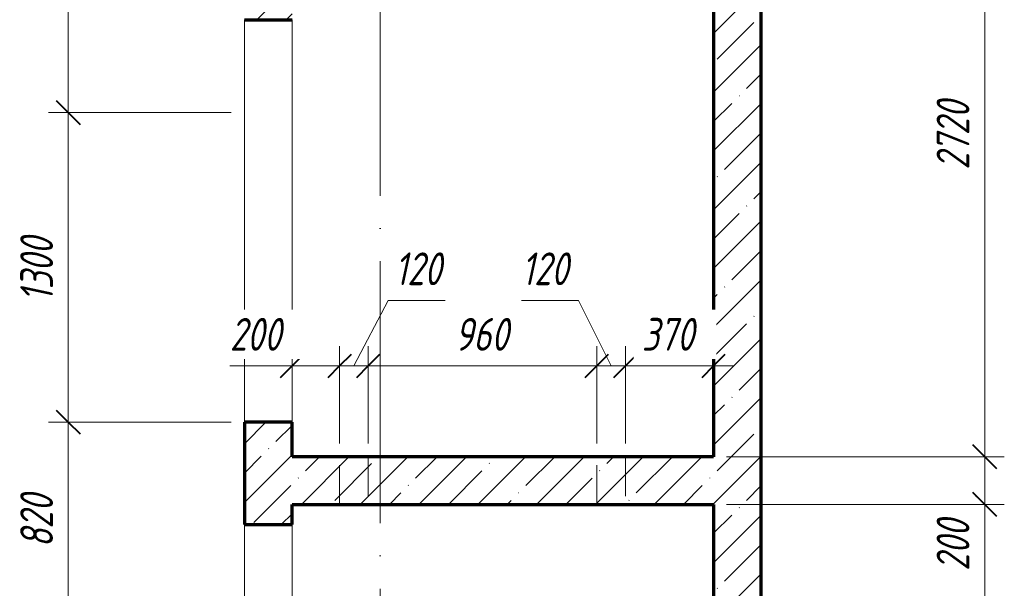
# Model space of a CAD drawing. Header units: millimetres. Extents: x 25602 to 56438, y 6682 to 19066.
# Tile 12 of 14: x 48486 to 52621, y 13128 to 15515. Entities that reach past the tile are written whole.
import ezdxf

# ---------------------------------------------------------------- set-up
doc = ezdxf.new("R2010")
doc.units = ezdxf.units.MM
doc.linetypes.add('ADSK_Линия сетки', pattern=[1375, 1100, -137.5, 0, -137.5])
doc.linetypes.add('ADSK_Невидимые', pattern=[275, 165, -110])
for name, color, linetype, lineweight in [('A-____-____-DIMS', 211, 'Continuous', 9), ('A-____-____-DIMS-55', 211, 'Continuous', 9), ('A-DOOR-____-OTLN', 31, 'Continuous', 20), ('A-DOOR-OPNG-OTLN', 31, 'Continuous', 20), ('A-WALL-____-HDLN', 110, 'ADSK_Невидимые', 20), ('A-WALL-____-MCUT', 113, 'Continuous', 50), ('A-WALL-____-PATT', 111, 'Continuous', 50), ('S-GRID-____-OTLN', 1, 'Continuous', 9)]:
    doc.layers.add(name, color=color, linetype=linetype, lineweight=lineweight)
doc.styles.add('GOST Common_I_1', font='GOST Common Italic.ttf', dxfattribs={"width": 0.8, "height": 137.5})
doc.dimstyles.new('ADSK_Округление_5мм__Узкий_', dxfattribs={"dimscale": 304.8, "dimtxt": 0.453694, "dimasz": 0.324803, "dimexe": 0.270669, "dimexo": 0.000592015, "dimgap": 0.072178, "dimtad": 1, "dimdec": 0, "dimlfac": 304.8, "dimrnd": 5, "dimdsep": 46, "dimtxsty": 'GOST Common_I_1', "dimblk1": 'OBLIQUE', "dimblk2": 'OBLIQUE', "dimsah": 1, "dimcen": 0.09, "dimdle": 0.270669, "dimazin": 0, "dimtfac": 1, "dimtdec": 4, "dimtix": 1, "dimtmove": 1, "dimatfit": 3, "dimfxl": 1, "dimtvp": 1, "dimtfill": 1, "dimtolj": 1, "dimtzin": 0, "dimlwd": 20, "dimlwe": 20, "dimarcsym": 2})
doc.dimstyles.new('ADSK_Округление_5мм__Узкий__1', dxfattribs={"dimscale": 304.8, "dimtxt": 0.453694, "dimasz": 0.324803, "dimexe": 0.270669, "dimexo": 0.000592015, "dimgap": 0.072178, "dimtad": 1, "dimdec": 0, "dimlfac": 304.8, "dimrnd": 5, "dimdsep": 46, "dimtxsty": 'GOST Common_I_1', "dimblk1": 'OBLIQUE', "dimblk2": 'OBLIQUE', "dimsah": 1, "dimcen": 0.09, "dimdle": 0.270669, "dimazin": 0, "dimtfac": 1, "dimtdec": 4, "dimtix": 1, "dimtmove": 0, "dimatfit": 3, "dimfxl": 1, "dimtvp": 1, "dimtfill": 1, "dimtolj": 1, "dimtzin": 0, "dimlwd": 20, "dimlwe": 20, "dimarcsym": 2})
pattern_1 = [(45, (16130.72, 8588.57), (-123.4785, 123.4785), []), (45, (16254.2, 8588.57), (-123.4785, 123.4785), [218.281, -43.656, 1.844, -41.812])]

# ---------------------------------------------------------------- blocks, each defined once
blk = doc.blocks.new('ADSK_Дверь_ПроемПрямоугольный - ADSK_Дверь_ПроемПрямоугольный-1464738-КЖ1_ПЭ_ВЭ15_Опалубка_Стены')
at = {"layer": 'A-DOOR-OPNG-OTLN'}
for p, q in [((32200, 13825), (32200, 15125)), ((32400, 13825), (32400, 15125))]:
    blk.add_line(p, q, dxfattribs=at)
blk = doc.blocks.new('ADSK_Дверь_ПроемПрямоугольный - ADSK_Дверь_ПроемПрямоугольный-1465029-КЖ1_ПЭ_ВЭ15_Опалубка_Стены')
at = {"layer": 'A-DOOR-OPNG-OTLN'}
for p, q in [((32200, 15125), (32200, 15515)), ((32400, 15125), (32400, 15515))]:
    blk.add_line(p, q, dxfattribs=at)
blk = doc.blocks.new('DIMBLOCK66-КЖ1_ПЭ_ВЭ15_Опалубка_Стены')
at = {"layer": 'A-____-____-DIMS-55', "lineweight": 40}
for p, q in [((52538.8, 16400), (52489.3, 16449.5)), ((52538.8, 16400), (52588.3, 16350.5)), ((52538.8, 13680), (52489.3, 13729.5)), ((52538.8, 13680), (52588.3, 13630.5))]:
    blk.add_line(p, q, dxfattribs=at)
at = {"layer": 'A-____-____-DIMS-55', "lineweight": 20}
for p, q in [((52538.8, 16400), (52456.3, 16400)), ((52538.8, 16400), (52538.8, 13680)), ((52538.8, 16400), (52553.8, 16400)), ((52538.8, 13680), (51455, 13680)), ((52538.8, 13680), (52621.3, 13680))]:
    blk.add_line(p, q, dxfattribs=at)
at = {"layer": 'A-____-____-DIMS-55', "color": 0, "lineweight": 20, "insert": (52337.1, 14885.3), "char_height": 137.5, "width": 371.262, "attachment_point": 1, "rotation": 90, "line_spacing_factor": 1.022761, "style": 'GOST Common_I_1', "bg_fill": 3, "box_fill_scale": 1.25, "bg_fill_color": 256, "bg_fill_true_color": 13158600, "bg_fill_transparency": 0}
blk.add_mtext('2720', dxfattribs=at)
blk = doc.blocks.new('_Oblique')
at = {"color": 0, "linetype": 'ByBlock', "lineweight": -2}
blk.add_line((-0.5, -0.5), (0.5, 0.5), dxfattribs=at)
blk = doc.blocks.new('DIMBLOCK67-КЖ1_ПЭ_ВЭ15_Опалубка_Стены')
at = {"layer": 'A-____-____-DIMS-55', "lineweight": 40}
for p, q in [((52538.8, 13680), (52489.3, 13729.5)), ((52538.8, 13680), (52588.3, 13630.5)), ((52538.8, 13480), (52489.3, 13529.5)), ((52538.8, 13480), (52588.3, 13430.5))]:
    blk.add_line(p, q, dxfattribs=at)
at = {"layer": 'A-____-____-DIMS-55', "lineweight": 20}
for p, q in [((52538.8, 13680), (51455, 13680)), ((52538.8, 13680), (52538.8, 13480)), ((52538.8, 13680), (52621.3, 13680)), ((52538.8, 13460.2), (52538.8, 13580)), ((52538.8, 13480), (51455, 13480)), ((52538.8, 13480), (52621.3, 13480)), ((52538.8, 13200.6), (52538.8, 13460.2))]:
    blk.add_line(p, q, dxfattribs=at)
at = {"layer": 'A-____-____-DIMS-55', "color": 0, "lineweight": 20, "insert": (52337.1, 13200.6), "char_height": 137.5, "width": 278.447, "attachment_point": 1, "rotation": 90, "line_spacing_factor": 1.022761, "style": 'GOST Common_I_1', "bg_fill": 3, "box_fill_scale": 1.25, "bg_fill_color": 256, "bg_fill_true_color": 13158600, "bg_fill_transparency": 0}
blk.add_mtext('200', dxfattribs=at)
blk = doc.blocks.new('DIMBLOCK68-КЖ1_ПЭ_ВЭ15_Опалубка_Стены')
at = {"layer": 'A-____-____-DIMS-55', "lineweight": 40}
for p, q in [((52538.8, 13480), (52489.3, 13529.5)), ((52538.8, 13480), (52588.3, 13430.5)), ((52538.8, 11790), (52489.3, 11839.5)), ((52538.8, 11790), (52588.3, 11740.5))]:
    blk.add_line(p, q, dxfattribs=at)
at = {"layer": 'A-____-____-DIMS-55', "lineweight": 20}
for p, q in [((52538.8, 13480), (51455, 13480)), ((52538.8, 13480), (52538.8, 11790)), ((52538.8, 13480), (52621.3, 13480)), ((52538.8, 11790), (51455, 11790)), ((52538.8, 11790), (52621.3, 11790))]:
    blk.add_line(p, q, dxfattribs=at)
at = {"layer": 'A-____-____-DIMS-55', "color": 0, "lineweight": 20, "insert": (52337.1, 12490.9), "char_height": 137.5, "width": 345.949, "attachment_point": 1, "rotation": 90, "line_spacing_factor": 1.022761, "style": 'GOST Common_I_1', "bg_fill": 3, "box_fill_scale": 1.25, "bg_fill_color": 256, "bg_fill_true_color": 13158600, "bg_fill_transparency": 0}
blk.add_mtext('1690', dxfattribs=at)
blk = doc.blocks.new('DIMBLOCK90-КЖ1_ПЭ_ВЭ15_Опалубка_Стены')
at = {"layer": 'A-____-____-DIMS-55', "lineweight": 40}
for p, q in [((48690.3, 13825), (48640.8, 13874.5)), ((48690.3, 13825), (48739.8, 13775.5)), ((48690.3, 13005), (48640.8, 13054.5)), ((48690.3, 13005), (48739.8, 12955.5))]:
    blk.add_line(p, q, dxfattribs=at)
at = {"layer": 'A-____-____-DIMS-55', "lineweight": 20}
for p, q in [((48690.3, 13825), (48607.8, 13825)), ((48690.3, 13005), (48690.3, 13825)), ((48690.3, 13825), (49375, 13825)), ((48690.3, 13005), (48607.8, 13005)), ((48690.3, 13005), (49375, 13005))]:
    blk.add_line(p, q, dxfattribs=at)
at = {"layer": 'A-____-____-DIMS-55', "color": 0, "lineweight": 20, "insert": (48488.6, 13299), "char_height": 137.5, "width": 278.447, "attachment_point": 1, "rotation": 90, "line_spacing_factor": 1.022761, "style": 'GOST Common_I_1', "bg_fill": 3, "box_fill_scale": 1.25, "bg_fill_color": 256, "bg_fill_true_color": 13158600, "bg_fill_transparency": 0}
blk.add_mtext('820', dxfattribs=at)
blk = doc.blocks.new('DIMBLOCK91-КЖ1_ПЭ_ВЭ15_Опалубка_Стены')
at = {"layer": 'A-____-____-DIMS-55', "lineweight": 40}
for p, q in [((48690.3, 15125), (48640.8, 15174.5)), ((48690.3, 15125), (48739.8, 15075.5)), ((48690.3, 13825), (48640.8, 13874.5)), ((48690.3, 13825), (48739.8, 13775.5))]:
    blk.add_line(p, q, dxfattribs=at)
at = {"layer": 'A-____-____-DIMS-55', "lineweight": 20}
for p, q in [((48690.3, 15125), (48607.8, 15125)), ((48690.3, 13825), (48690.3, 15125)), ((48690.3, 15125), (49375, 15125)), ((48690.3, 13825), (48607.8, 13825)), ((48690.3, 13825), (49375, 13825))]:
    blk.add_line(p, q, dxfattribs=at)
at = {"layer": 'A-____-____-DIMS-55', "color": 0, "lineweight": 20, "insert": (48488.6, 14330.9), "char_height": 137.5, "width": 345.949, "attachment_point": 1, "rotation": 90, "line_spacing_factor": 1.022761, "style": 'GOST Common_I_1', "bg_fill": 3, "box_fill_scale": 1.25, "bg_fill_color": 256, "bg_fill_true_color": 13158600, "bg_fill_transparency": 0}
blk.add_mtext('1300', dxfattribs=at)
blk = doc.blocks.new('DIMBLOCK92-КЖ1_ПЭ_ВЭ15_Опалубка_Стены')
at = {"layer": 'A-____-____-DIMS-55', "lineweight": 40}
for p, q in [((48690.3, 16450), (48640.8, 16499.5)), ((48690.3, 16450), (48739.8, 16400.5)), ((48690.3, 15125), (48640.8, 15174.5)), ((48690.3, 15125), (48739.8, 15075.5))]:
    blk.add_line(p, q, dxfattribs=at)
at = {"layer": 'A-____-____-DIMS-55', "lineweight": 20}
for p, q in [((48690.3, 15125), (48690.3, 16532.5)), ((48690.3, 16450), (48675.3, 16450)), ((48690.3, 16450), (48772.8, 16450)), ((48690.3, 15125), (48607.8, 15125)), ((48690.3, 15125), (49375, 15125))]:
    blk.add_line(p, q, dxfattribs=at)
at = {"layer": 'A-____-____-DIMS-55', "color": 0, "lineweight": 20, "insert": (48488.6, 15643.4), "char_height": 137.5, "width": 345.949, "attachment_point": 1, "rotation": 90, "line_spacing_factor": 1.022761, "style": 'GOST Common_I_1', "bg_fill": 3, "box_fill_scale": 1.25, "bg_fill_color": 256, "bg_fill_true_color": 13158600, "bg_fill_transparency": 0}
blk.add_mtext('1325', dxfattribs=at)
blk = doc.blocks.new('DIMBLOCK122-КЖ1_ПЭ_ВЭ15_Опалубка_Стены')
at = {"layer": 'A-____-____-DIMS-55', "lineweight": 20}
for p, q in [((49829.7, 14061.1), (49829.7, 14143.6)), ((49368.8, 14061.1), (49628.3, 14061.1)), ((49547.5, 14061.1), (49829.7, 14061.1)), ((49628.3, 14061.1), (49729.9, 14061.1)), ((49630, 14061.1), (49630, 14076.1)), ((49630, 14061.1), (49630, 13978.6)), ((49829.7, 14061.1), (49829.7, 13735))]:
    blk.add_line(p, q, dxfattribs=at)
at = {"layer": 'A-____-____-DIMS-55', "lineweight": 40}
for p, q in [((49630, 14061.1), (49679.5, 14110.6)), ((49829.7, 14061.1), (49879.2, 14110.6)), ((49630, 14061.1), (49580.5, 14011.6)), ((49829.7, 14061.1), (49780.2, 14011.6))]:
    blk.add_line(p, q, dxfattribs=at)
at = {"layer": 'A-____-____-DIMS-55', "color": 0, "lineweight": 20, "insert": (49368.8, 14262.8), "char_height": 137.5, "width": 278.447, "attachment_point": 1, "line_spacing_factor": 1.022761, "style": 'GOST Common_I_1', "bg_fill": 3, "box_fill_scale": 1.25, "bg_fill_color": 256, "bg_fill_true_color": 13158600, "bg_fill_transparency": 0}
blk.add_mtext('200', dxfattribs=at)
blk = doc.blocks.new('DIMBLOCK123-КЖ1_ПЭ_ВЭ15_Опалубка_Стены')
at = {"layer": 'A-____-____-DIMS-55', "lineweight": 20}
for p, q in [((50033.9, 14336.2), (49889.7, 14061.1)), ((50272.4, 14336.2), (50033.9, 14336.2)), ((49829.7, 14061.1), (49829.7, 14143.6)), ((49949.7, 14061.1), (49949.7, 14143.6)), ((49829.7, 14061.1), (49949.7, 14061.1)), ((49829.7, 14061.1), (49829.7, 13735)), ((49949.7, 14061.1), (49949.7, 13735))]:
    blk.add_line(p, q, dxfattribs=at)
at = {"layer": 'A-____-____-DIMS-55', "lineweight": 40}
for p, q in [((49829.7, 14061.1), (49879.2, 14110.6)), ((49949.7, 14061.1), (49999.2, 14110.6)), ((49829.7, 14061.1), (49780.2, 14011.6)), ((49949.7, 14061.1), (49900.2, 14011.6))]:
    blk.add_line(p, q, dxfattribs=at)
at = {"layer": 'A-____-____-DIMS-55', "color": 0, "lineweight": 20, "insert": (50061.4, 14537.9), "char_height": 137.5, "width": 253.133, "attachment_point": 1, "line_spacing_factor": 1.022761, "style": 'GOST Common_I_1', "bg_fill": 3, "box_fill_scale": 1.25, "bg_fill_color": 256, "bg_fill_true_color": 13158600, "bg_fill_transparency": 0}
blk.add_mtext('120', dxfattribs=at)
blk = doc.blocks.new('DIMBLOCK124-КЖ1_ПЭ_ВЭ15_Опалубка_Стены')
at = {"layer": 'A-____-____-DIMS-55', "lineweight": 20}
for p, q in [((49949.7, 14061.1), (49949.7, 14143.6)), ((50909.7, 14061.1), (50909.7, 14143.6)), ((49949.7, 14061.1), (50909.7, 14061.1)), ((49949.7, 14061.1), (49949.7, 13735)), ((50909.7, 14061.1), (50909.7, 13735))]:
    blk.add_line(p, q, dxfattribs=at)
at = {"layer": 'A-____-____-DIMS-55', "lineweight": 40}
for p, q in [((49949.7, 14061.1), (49999.2, 14110.6)), ((50909.7, 14061.1), (50959.2, 14110.6)), ((49949.7, 14061.1), (49900.2, 14011.6)), ((50909.7, 14061.1), (50860.2, 14011.6))]:
    blk.add_line(p, q, dxfattribs=at)
at = {"layer": 'A-____-____-DIMS-55', "color": 0, "lineweight": 20, "insert": (50313.7, 14262.8), "char_height": 137.5, "width": 278.447, "attachment_point": 1, "line_spacing_factor": 1.022761, "style": 'GOST Common_I_1', "bg_fill": 3, "box_fill_scale": 1.25, "bg_fill_color": 256, "bg_fill_true_color": 13158600, "bg_fill_transparency": 0}
blk.add_mtext('960', dxfattribs=at)
blk = doc.blocks.new('DIMBLOCK125-КЖ1_ПЭ_ВЭ15_Опалубка_Стены')
at = {"layer": 'A-____-____-DIMS-55', "lineweight": 20}
for p, q in [((50594.2, 14336.2), (50832.7, 14336.2)), ((50832.7, 14336.2), (50969.7, 14061.1)), ((50909.7, 14061.1), (50909.7, 14143.6)), ((51029.7, 14061.1), (51029.7, 14143.6)), ((50909.7, 14061.1), (51029.7, 14061.1)), ((50909.7, 14061.1), (50909.7, 13735)), ((51029.7, 14061.1), (51029.7, 13735))]:
    blk.add_line(p, q, dxfattribs=at)
at = {"layer": 'A-____-____-DIMS-55', "lineweight": 40}
for p, q in [((50909.7, 14061.1), (50959.2, 14110.6)), ((51029.7, 14061.1), (51079.2, 14110.6)), ((50909.7, 14061.1), (50860.2, 14011.6)), ((51029.7, 14061.1), (50980.2, 14011.6))]:
    blk.add_line(p, q, dxfattribs=at)
at = {"layer": 'A-____-____-DIMS-55', "color": 0, "lineweight": 20, "insert": (50594.2, 14537.9), "char_height": 137.5, "width": 253.133, "attachment_point": 1, "line_spacing_factor": 1.022761, "style": 'GOST Common_I_1', "bg_fill": 3, "box_fill_scale": 1.25, "bg_fill_color": 256, "bg_fill_true_color": 13158600, "bg_fill_transparency": 0}
blk.add_mtext('120', dxfattribs=at)
blk = doc.blocks.new('DIMBLOCK126-КЖ1_ПЭ_ВЭ15_Опалубка_Стены')
at = {"layer": 'A-____-____-DIMS-55', "lineweight": 20}
for p, q in [((51029.7, 14061.1), (51029.7, 14143.6)), ((51029.7, 14061.1), (51482.5, 14061.1)), ((51029.7, 14061.1), (51029.7, 13735)), ((51400, 14061.1), (51400, 14076.1)), ((51400, 14061.1), (51400, 13978.6))]:
    blk.add_line(p, q, dxfattribs=at)
at = {"layer": 'A-____-____-DIMS-55', "lineweight": 40}
for p, q in [((51029.7, 14061.1), (51079.2, 14110.6)), ((51400, 14061.1), (51449.5, 14110.6)), ((51029.7, 14061.1), (50980.2, 14011.6)), ((51400, 14061.1), (51350.5, 14011.6))]:
    blk.add_line(p, q, dxfattribs=at)
at = {"layer": 'A-____-____-DIMS-55', "color": 0, "lineweight": 20, "insert": (51098.9, 14262.8), "char_height": 137.5, "width": 278.447, "attachment_point": 1, "line_spacing_factor": 1.022761, "style": 'GOST Common_I_1', "bg_fill": 3, "box_fill_scale": 1.25, "bg_fill_color": 256, "bg_fill_true_color": 13158600, "bg_fill_transparency": 0}
blk.add_mtext('370', dxfattribs=at)

msp = doc.modelspace()

# ---------------------------------------------------------------- hatches: boundary and pattern name
at = {"layer": 'A-WALL-____-PATT', "lineweight": 9}
h = msp.add_hatch(dxfattribs=at)
h.set_pattern_fill('FP_1', color=256, style=0, pattern_type=2)
h.set_pattern_definition(pattern_1)
h.paths.add_polyline_path([(49429.9995, 11790.001), (49629.9995, 11790.001), (49629.9995, 12005.0392), (49429.9995, 12005.0392)])
h.paths.add_polyline_path([(49629.9995, 13395.0392), (49629.9995, 13825.0392), (49429.9995, 13825.0392), (49429.9995, 13395.0392)])
h.paths.add_polyline_path([(49629.9995, 15515.0392), (49629.9995, 16450.001), (49429.9995, 16450.001), (49429.9995, 15515.0392)])
h = msp.add_hatch(dxfattribs=at)
h.set_pattern_fill('FP_1', color=256, style=0, pattern_type=2)
h.set_pattern_definition(pattern_1)
h.paths.add_polyline_path([(51400, 10600.0013), (51600, 10600.0013), (51600, 11535.0017), (51570, 11535.0017), (51570, 11565.0017), (51600, 11565.0017), (51600, 15685.0013), (51570, 15685.0013), (51570, 15715.0013), (51600, 15715.0013), (51600, 16450.001), (51400, 16450.001), (51400, 11590.001)])
h = msp.add_hatch(dxfattribs=at)
h.set_pattern_fill('FP_1', color=256, style=0, pattern_type=2)
h.set_pattern_definition(pattern_1)
h.paths.add_polyline_path([(49629.9995, 13480.001), (51400, 13480.001), (51400, 13680.001), (49629.9995, 13680.001)])

# ---------------------------------------------------------------- linework, layer by layer
at = {"layer": 'A-WALL-____-HDLN'}
for p, q in [((49829.7395, 13480.001), (49829.7395, 13680.001)), ((49949.7395, 13680.001), (49949.7395, 13480.001)), ((50909.7395, 13480.001), (50909.7395, 13680.001)), ((51029.7395, 13680.001), (51029.7395, 13480.001))]:
    msp.add_line(p, q, dxfattribs=at)
at = {"layer": 'A-WALL-____-MCUT', "lineweight": 70}
for p, q in [((51400, 16450.001), (51400, 13680.001)), ((51600, 11565.0017), (51600, 15685.0013)), ((49429.9995, 15515.0392), (49629.9995, 15515.0392)), ((49629.9995, 13825.0392), (49429.9995, 13825.0392)), ((49429.9995, 13825.0392), (49429.9995, 13395.0888)), ((49629.9995, 13680.001), (49629.9995, 13825.0392)), ((51400, 13680.001), (49629.9995, 13680.001)), ((49629.9995, 13480.001), (51400, 13480.001)), ((49629.9995, 13395.0392), (49629.9995, 13480.001)), ((51400, 13480.001), (51400, 11790.001)), ((49429.9995, 13395.0392), (49629.9995, 13395.0392))]:
    msp.add_line(p, q, dxfattribs=at)
at = {"layer": 'S-GRID-____-OTLN', "linetype": 'ADSK_Линия сетки'}
for p, q in [((50000, 18626.091), (50000, 7131.6051)), ((51600, 18626.091), (51600, 7131.6051))]:
    msp.add_line(p, q, dxfattribs=at)

# ---------------------------------------------------------------- block references
at = {"layer": 'A-DOOR-____-OTLN'}
for name, p in [('ADSK_Дверь_ПроемПрямоугольный - ADSK_Дверь_ПроемПрямоугольный-1465029-КЖ1_ПЭ_ВЭ15_Опалубка_Стены', (17229.9999, 0)), ('ADSK_Дверь_ПроемПрямоугольный - ADSK_Дверь_ПроемПрямоугольный-1464738-КЖ1_ПЭ_ВЭ15_Опалубка_Стены', (17229.9999, 0)), ('ADSK_Дверь_ПроемПрямоугольный - ADSK_Дверь_ПроемПрямоугольный-1465029-КЖ1_ПЭ_ВЭ15_Опалубка_Стены', (17229.9999, -2120))]:
    msp.add_blockref(name, p, dxfattribs=at)

# ---------------------------------------------------------------- next in the draw order: dimensions: what is measured, and where the dimension line sits
at = {"layer": 'A-____-____-DIMS', "lineweight": 20}
for base, p1, p2, override, picture, middle in [((52538.7796, 13680.001), (52608.7832, 16400.001), (51400, 13680.001), {"dimpost": '<>', "dimfxl": 2976.500726}, 'DIMBLOCK66-КЖ1_ПЭ_ВЭ15_Опалубка_Стены', (52448.0296, 15040.001)), ((48690.3055, 13825.0392), (49429.9995, 13005.0392), (49429.9995, 13825.0392), {"dimpost": '<>', "dimfxl": 820}, 'DIMBLOCK90-КЖ1_ПЭ_ВЭ15_Опалубка_Стены', (48599.5555, 13415.0392))]:
    dim = msp.add_linear_dim(base=base, p1=p1, p2=p2, angle=90, dimstyle='ADSK_Округление_5мм__Узкий__1', override=override, dxfattribs=at)
    dim.commit()
    dim.dimension.update_dxf_attribs({"geometry": picture, "text_midpoint": middle})

# ---------------------------------------------------------------- next in the draw order: dimensions: what is measured, and where the dimension line sits
dim = msp.add_linear_dim(base=(48690.3055, 15125.0392), p1=(49429.9995, 13825.0392), p2=(49429.9995, 15125.0392), angle=90, dimstyle='ADSK_Округление_5мм__Узкий__1', override={"dimpost": '<>', "dimfxl": 1300}, dxfattribs=at)
dim.commit()
dim.dimension.update_dxf_attribs({"geometry": 'DIMBLOCK91-КЖ1_ПЭ_ВЭ15_Опалубка_Стены', "text_midpoint": (48599.5555, 14475.0392)})
dim = msp.add_linear_dim(base=(52538.7796, 13480.001), p1=(51400, 13680.001), p2=(51400, 13480.001), angle=90, dimstyle='ADSK_Округление_5мм__Узкий_', override={"dimpost": '<>', "dimfxl": 200}, dxfattribs=at)
dim.commit()
dim.dimension.update_dxf_attribs({"geometry": 'DIMBLOCK67-КЖ1_ПЭ_ВЭ15_Опалубка_Стены', "text_midpoint": (52428.7574, 13339.8549), "dimtype": 160, "text_rotation": 90})

# ---------------------------------------------------------------- next in the draw order: dimensions: what is measured, and where the dimension line sits
for base, p1, p2, override, picture, middle in [((48690.3055, 16450.001), (49429.9995, 15125.0392), (48620.302, 16450.001), {"dimpost": '<>', "dimfxl": 1552.782616}, 'DIMBLOCK92-КЖ1_ПЭ_ВЭ15_Опалубка_Стены', (48599.5555, 15787.5201)), ((52538.7796, 11790.001), (51400, 13480.001), (51400, 11790.001), {"dimpost": '<>', "dimfxl": 1690}, 'DIMBLOCK68-КЖ1_ПЭ_ВЭ15_Опалубка_Стены', (52448.0296, 12635.001))]:
    dim = msp.add_linear_dim(base=base, p1=p1, p2=p2, angle=90, dimstyle='ADSK_Округление_5мм__Узкий__1', override=override, dxfattribs=at)
    dim.commit()
    dim.dimension.update_dxf_attribs({"geometry": picture, "text_midpoint": middle})
dim = msp.add_linear_dim(base=(49829.7395, 14061.0985), p1=(49629.9995, 14131.1021), p2=(49829.7395, 13680.001), dimstyle='ADSK_Округление_5мм__Узкий_', override={"dimpost": '<>', "dimfxl": 493.343915}, dxfattribs=at)
dim.commit()
dim.dimension.update_dxf_attribs({"geometry": 'DIMBLOCK122-КЖ1_ПЭ_ВЭ15_Опалубка_Стены', "text_midpoint": (49508.0034, 14171.1207), "dimtype": 160})

# ---------------------------------------------------------------- next in the draw order: dimensions: what is measured, and where the dimension line sits
dim = msp.add_linear_dim(base=(49949.7395, 14061.0985), p1=(49829.7395, 13680.001), p2=(49949.7395, 13680.001), dimstyle='ADSK_Округление_5мм__Узкий_', override={"dimpost": '<>', "dimfxl": 120}, dxfattribs=at)
dim.commit()
dim.dimension.update_dxf_attribs({"geometry": 'DIMBLOCK123-КЖ1_ПЭ_ВЭ15_Опалубка_Стены', "text_midpoint": (50187.9997, 14446.2407), "dimtype": 160})

# ---------------------------------------------------------------- next in the draw order: dimensions: what is measured, and where the dimension line sits
dim = msp.add_linear_dim(base=(50909.7395, 14061.0985), p1=(49949.7395, 13680.001), p2=(50909.7395, 13680.001), dimstyle='ADSK_Округление_5мм__Узкий__1', override={"dimpost": '<>', "dimfxl": 960}, dxfattribs=at)
dim.commit()
dim.dimension.update_dxf_attribs({"geometry": 'DIMBLOCK124-КЖ1_ПЭ_ВЭ15_Опалубка_Стены', "text_midpoint": (50429.7395, 14151.8485)})

# ---------------------------------------------------------------- next in the draw order: dimensions: what is measured, and where the dimension line sits
dim = msp.add_linear_dim(base=(51029.7395, 14061.0985), p1=(50909.7395, 13680.001), p2=(51029.7395, 13680.001), dimstyle='ADSK_Округление_5мм__Узкий_', override={"dimpost": '<>', "dimfxl": 120}, dxfattribs=at)
dim.commit()
dim.dimension.update_dxf_attribs({"geometry": 'DIMBLOCK125-КЖ1_ПЭ_ВЭ15_Опалубка_Стены', "text_midpoint": (50720.8158, 14446.2407), "dimtype": 160})

# ---------------------------------------------------------------- next in the draw order: dimensions: what is measured, and where the dimension line sits
dim = msp.add_linear_dim(base=(51400, 14061.0985), p1=(51029.7395, 13680.001), p2=(51400, 14131.1021), dimstyle='ADSK_Округление_5мм__Узкий__1', override={"dimpost": '<>', "dimfxl": 583.596596}, dxfattribs=at)
dim.commit()
dim.dimension.update_dxf_attribs({"geometry": 'DIMBLOCK126-КЖ1_ПЭ_ВЭ15_Опалубка_Стены', "text_midpoint": (51214.8698, 14151.8485)})

doc.saveas('drawing.dxf')
